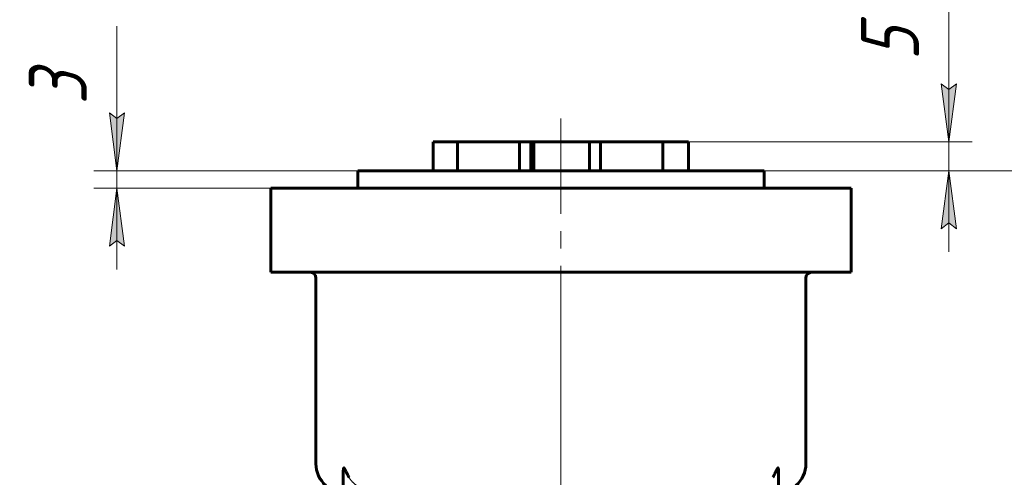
# Model space of a CAD drawing. Header units: millimetres. Extents: x 0 to 595, y 0 to 420.
# Tile 5 of 10: x 124 to 209, y 321 to 360. Entities that reach past the tile are written whole.
import ezdxf

# ---------------------------------------------------------------- set-up
doc = ezdxf.new("R2010")
doc.units = ezdxf.units.MM
for name, pattern in [('K5LT-1', [0]), ('K5LT_AXLED', [32.271069, 27.771069, -1.5, 1.5, -1.5]), ('K5LT_BASIC', [0]), ('K5LT_THIN', [0])]:
    doc.linetypes.add(name, pattern=pattern)
doc.layers.add('Системный слой', color=7, linetype='Continuous')
doc.layers.add('Системный слой (1)', color=251, linetype='Continuous', true_color=0x6c6c6c)
doc.styles.add('KDIMTEXTSTYLE', font='txt', dxfattribs={"width": 0.96, "oblique": 15, "height": 5})
doc.styles.add('KTEXTSTYLE', font='txt', dxfattribs={"width": 0.96, "height": 5})
doc.dimstyles.new('KDIMSTYLE (0.50)', dxfattribs={"dimtxt": 5, "dimasz": 1, "dimexe": 2, "dimexo": 0, "dimgap": 1, "dimtad": 1, "dimlfac": 2, "dimtxsty": 'KDIMTEXTSTYLE', "dimsah": 1, "dimcen": 0, "dimdle": 1, "dimadec": 0, "dimazin": 0, "dimtfac": 0.667, "dimtmove": 0, "dimatfit": 3, "dimfxl": 1, "dimtvp": 1, "dimtolj": 1, "dimtzin": 0, "dimarcsym": 0})

# ---------------------------------------------------------------- blocks, each defined once
blk = doc.blocks.new('U18')
at = {"layer": 'Системный слой (1)', "color": 143, "linetype": 'K5LT_BASIC', "lineweight": 60, "true_color": 0x33acca}
for p, q in [((152.857, 347.465), (170.357, 347.465)), ((170.357, 347.465), (187.857, 347.465))]:
    blk.add_line(p, q, dxfattribs=at)
blk = doc.blocks.new('D2')
at = {"layer": 'Системный слой (1)'}
for points in [[(132.111, 347.465), (132.769, 352.465), (132.111, 351.965), (131.453, 352.465)], [(132.769, 340.965), (132.111, 345.965), (131.453, 340.965), (132.111, 341.465)]]:
    blk.add_hatch(color=7, dxfattribs=at).paths.add_polyline_path(points)
at = {"layer": 'Системный слой (1)', "color": 7, "linetype": 'K5LT_THIN', "lineweight": 18, "true_color": 0xffffff}
for p, q in [((132.111, 347.465), (132.111, 359.907)), ((132.111, 359.9), (132.111, 351.169)), ((132.111, 347.465), (132.111, 354.465)), ((132.111, 351.965), (131.453, 352.465)), ((131.453, 352.465), (132.111, 347.465)), ((132.111, 347.465), (132.769, 352.465)), ((132.769, 352.465), (132.111, 351.965)), ((152.857, 347.465), (130.111, 347.465)), ((132.111, 345.965), (132.111, 347.465)), ((145.357, 345.965), (130.111, 345.965)), ((132.111, 345.965), (131.453, 340.965)), ((132.769, 340.965), (132.111, 345.965)), ((132.111, 345.965), (132.111, 338.965)), ((131.453, 340.965), (132.111, 341.465)), ((132.111, 341.465), (132.769, 340.965))]:
    blk.add_line(p, q, dxfattribs=at)
blk.add_wipeout([(131.111, 353.169), (123.729, 353.169), (123.729, 357.711), (131.111, 357.711)]).dxf.layer = 'Системный слой (1)'
at = {"layer": 'Системный слой (1)', "color": 7, "insert": (124.523, 353.169), "char_height": 5, "attachment_point": 1, "rotation": 90, "style": 'KTEXTSTYLE'}
blk.add_mtext('\\fArial|b0|c204|p34;\\H5.0;\\W1.000;\\Q15;\\fGOST Type AU|b0|i0|c204|p34;\\Q15;\\W0.960;3', dxfattribs=at)
blk = doc.blocks.new('KDIMARROW_01')
at = {"layer": 'Системный слой'}
blk.add_hatch(color=0, dxfattribs=at).paths.add_polyline_path([(-5, -0.658), (0, 0), (-5, 0.658), (-4.5, 0)])
at = {"layer": 'Системный слой', "color": 0, "linetype": 'K5LT_THIN', "lineweight": 18}
for p, q in [((-4.5, 0), (-5, 0.658)), ((-5, 0.658), (0, 0)), ((0, 0), (-5, -0.658)), ((-5, -0.658), (-4.5, 0))]:
    blk.add_line(p, q, dxfattribs=at)
at = {"layer": 'Системный слой (1)', "color": 0, "linetype": 'K5LT_THIN', "lineweight": 18}
blk.add_line((170.357, 197.465), (169.857, 197.465), dxfattribs=at)
blk = doc.blocks.new('D3')
at = {"layer": 'Системный слой (1)'}
for points in [[(203.787, 349.965), (204.445, 354.965), (203.787, 354.465), (203.129, 354.965)], [(204.445, 342.465), (203.787, 347.465), (203.129, 342.465), (203.787, 342.965)]]:
    blk.add_hatch(color=7, dxfattribs=at).paths.add_polyline_path(points)
at = {"layer": 'Системный слой (1)', "color": 7, "linetype": 'K5LT_THIN', "lineweight": 18, "true_color": 0xffffff}
for p, q in [((203.787, 354.965), (203.787, 363.563)), ((203.787, 349.965), (203.787, 356.965)), ((203.787, 354.465), (203.129, 354.965)), ((203.129, 354.965), (203.787, 349.965)), ((203.787, 349.965), (204.445, 354.965)), ((204.445, 354.965), (203.787, 354.465)), ((203.787, 349.965), (203.787, 354.965)), ((176.449, 349.965), (205.787, 349.965)), ((203.787, 347.465), (203.787, 349.965)), ((187.857, 347.465), (205.787, 347.465)), ((203.787, 347.465), (203.129, 342.465)), ((204.445, 342.465), (203.787, 347.465)), ((203.787, 347.465), (203.787, 340.465)), ((203.129, 342.465), (203.787, 342.965)), ((203.787, 342.965), (204.445, 342.465))]:
    blk.add_line(p, q, dxfattribs=at)
blk.add_wipeout([(202.787, 356.965), (195.405, 356.965), (195.405, 361.379), (202.787, 361.379)]).dxf.layer = 'Системный слой (1)'
at = {"layer": 'Системный слой (1)', "color": 7, "insert": (196.2, 356.965), "char_height": 5, "attachment_point": 1, "rotation": 90, "style": 'KTEXTSTYLE'}
blk.add_mtext('\\fArial|b0|c204|p34;\\H5.0;\\W1.000;\\Q15;\\fGOST Type AU|b0|i0|c204|p34;\\Q15;\\W0.960;5', dxfattribs=at)
blk = doc.blocks.new('D4')
at = {"layer": 'Системный слой (1)'}
for points in [[(253.018, 342.465), (252.36, 347.465), (251.702, 342.465), (252.36, 342.965)], [(252.36, 197.465), (253.018, 202.465), (252.36, 201.965), (251.702, 202.465)]]:
    blk.add_hatch(color=7, dxfattribs=at).paths.add_polyline_path(points)
at = {"layer": 'Системный слой (1)', "color": 7, "linetype": 'K5LT_THIN', "lineweight": 18, "true_color": 0xffffff}
for p, q in [((187.857, 347.465), (254.36, 347.465)), ((251.702, 342.465), (252.36, 347.465)), ((252.36, 347.465), (253.018, 342.465)), ((252.36, 347.465), (252.36, 197.465)), ((252.36, 342.965), (251.702, 342.465)), ((253.018, 342.465), (252.36, 342.965)), ((252.36, 197.465), (251.702, 202.465)), ((251.702, 202.465), (252.36, 201.965)), ((252.36, 201.965), (253.018, 202.465)), ((253.018, 202.465), (252.36, 197.465)), ((232.857, 197.465), (254.36, 197.465))]:
    blk.add_line(p, q, dxfattribs=at)
blk.add_wipeout([(251.36, 266.925), (243.978, 266.925), (243.978, 277.562), (251.36, 277.562)]).dxf.layer = 'Системный слой (1)'
at = {"layer": 'Системный слой (1)', "color": 7, "insert": (244.773, 266.925), "char_height": 5, "attachment_point": 1, "rotation": 90, "style": 'KTEXTSTYLE'}
blk.add_mtext('\\fArial|b0|c204|p34;\\H5.0;\\W1.000;\\Q15;\\fGOST Type AU|b0|i0|c204|p34;\\Q15;\\W0.960;300', dxfattribs=at)

msp = doc.modelspace()

# ---------------------------------------------------------------- linework, layer by layer
at = {"layer": 'Системный слой (1)', "color": 30, "linetype": 'K5LT_AXLED', "lineweight": 18, "true_color": 0xff8000}
msp.add_line((170.3574, 279.2205), (170.3574, 351.9648), dxfattribs=at)
at = {"layer": 'Системный слой (1)', "color": 143, "linetype": 'K5LT_BASIC', "lineweight": 60, "true_color": 0x33acca}
for p, q in [((159.3591, 347.4648), (159.3591, 349.9648)), ((159.3591, 349.9648), (161.4582, 349.9648)), ((161.4582, 347.4648), (161.4582, 349.9648)), ((161.4582, 349.9648), (166.7761, 349.9648)), ((166.7761, 347.4648), (166.7761, 349.9648)), ((166.7761, 349.9648), (167.7528, 349.9648)), ((167.7528, 347.4648), (167.7528, 349.9648)), ((167.7528, 349.9648), (168.0184, 349.9648)), ((168.0184, 347.4648), (168.0184, 349.9648)), ((168.0184, 349.9648), (172.8295, 349.9648)), ((172.8295, 347.4648), (172.8295, 349.9648)), ((172.8295, 349.9648), (173.7566, 349.9648)), ((173.7566, 347.4648), (173.7566, 349.9648)), ((173.7566, 349.9648), (179.1424, 349.9648)), ((179.1424, 347.4648), (179.1424, 349.9648)), ((179.1424, 349.9648), (181.3574, 349.9648)), ((181.3574, 347.4648), (181.3574, 349.9648)), ((152.8574, 345.9648), (152.8574, 347.4648)), ((187.8574, 345.9648), (187.8574, 347.4648)), ((145.3574, 345.9648), (152.1074, 345.9648)), ((145.3574, 338.7148), (145.3574, 345.9648)), ((152.1074, 345.9648), (188.6074, 345.9648)), ((188.6074, 345.9648), (195.3574, 345.9648)), ((195.3574, 338.7148), (195.3574, 345.9648)), ((152.1074, 338.7148), (145.3574, 338.7148)), ((152.1074, 338.7148), (188.6074, 338.7148)), ((195.3574, 338.7148), (188.6074, 338.7148)), ((149.2561, 322.2148), (149.2561, 338.2148)), ((191.4587, 322.2148), (191.4587, 338.2148)), ((151.6074, 321.58), (151.6074, 285.3398)), ((189.1074, 285.3398), (189.1074, 321.58))]:
    msp.add_line(p, q, dxfattribs=at)
for centre, radius, start, end in [((148.7561, 338.2148), 0.5, 0, 90), ((191.9587, 338.2148), 0.5, 90, 180), ((151.7561, 322.2148), 2.5, 180, 228.73902), ((188.9587, 322.2148), 2.5, 311.26098, 0)]:
    msp.add_arc(centre, radius, start, end, dxfattribs=at)
for points, knots in [([(152.1074, 321.0439), (152.0762, 321.0954), (152.017, 321.1969), (151.9422, 321.3348), (151.8853, 321.4464), (151.8432, 321.5324), (151.8155, 321.5905), (151.7934, 321.6375), (151.7766, 321.6731), (151.7581, 321.712), (151.742, 321.7449), (151.7282, 321.772), (151.7154, 321.7955), (151.7047, 321.8131), (151.6965, 321.8249), (151.6887, 321.835), (151.6798, 321.8442), (151.6707, 321.8494), (151.6647, 321.8504), (151.6608, 321.8501), (151.6521, 321.8475), (151.6429, 321.8358), (151.635, 321.8172), (151.6296, 321.8005), (151.6249, 321.782), (151.6205, 321.7598), (151.6162, 321.7322), (151.6107, 321.6837), (151.6078, 321.6311), (151.6074, 321.5912), (151.6074, 321.58)], [0, 0, 0, 0, 4.1074871, 8.0187878, 10.7891988, 12.8236105, 14.7576098, 15.3686488, 16.5463692, 17.6021495, 18.528908, 19.2926062, 19.9364781, 20.636207, 20.9898914, 21.1929817, 21.811541, 22.2569002, 22.5211222, 22.6562557, 22.8305492, 23.8606839, 24.415595, 24.854986, 25.5032618, 26.1034785, 26.7990176, 27.8452143, 30.1069109, 31, 31, 31, 31]), ([(189.1074, 321.58), (189.1074, 321.6053), (189.1063, 321.6489), (189.1024, 321.6982), (189.0983, 321.7336), (189.0944, 321.7596), (189.089, 321.7855), (189.0852, 321.8002), (189.0806, 321.8148), (189.0746, 321.8303), (189.0662, 321.8431), (189.0587, 321.8486), (189.0535, 321.8503), (189.0492, 321.8503), (189.0447, 321.8493), (189.0404, 321.8473), (189.0335, 321.8425), (189.025, 321.8339), (189.0156, 321.8213), (189.0081, 321.8098), (189.001, 321.7979), (188.9926, 321.7831), (188.9812, 321.7615), (188.9663, 321.7317), (188.947, 321.6918), (188.923, 321.6409), (188.8899, 321.5706), (188.8398, 321.4667), (188.7662, 321.3218), (188.685, 321.1745), (188.6285, 321.0789), (188.6074, 321.0439)], [0, 0, 0, 0, 2.2208573, 3.5908307, 4.0052556, 5.1742685, 5.8308409, 6.3710789, 6.5951135, 7.3019006, 8.0347082, 8.3872142, 8.6327082, 8.8553183, 9.0210352, 9.2960791, 9.496503, 10.0540582, 10.5497537, 10.9690113, 11.2564364, 11.7250734, 12.3726242, 13.2210102, 14.3308104, 15.7644228, 17.4519367, 20.086181, 24.1752586, 29.1248659, 32, 32, 32, 32])]:
    msp.add_open_spline(points, degree=3, knots=knots, dxfattribs=at)
at = {"layer": 'Системный слой (1)', "color": 7, "linetype": 'K5LT-1'}
msp.add_open_spline([(153.6074, 319.885), (153.6028, 319.8865), (153.5922, 319.8901), (153.5694, 319.8979), (153.527, 319.9129), (153.4413, 319.9449), (153.2749, 320.0144), (153.0482, 320.1301), (152.7967, 320.2932), (152.5667, 320.48), (152.3605, 320.6894), (152.2107, 320.8813), (152.1321, 321.003), (152.1074, 321.0439)], degree=3, knots=[0, 0, 0, 0, 0.0509893, 0.118975, 0.2549464, 0.5268893, 1.0877714, 2.1634966, 3.2171918, 4.2565644, 5.295937, 6.3231541, 6.8290108, 6.8290108, 6.8290108, 6.8290108], dxfattribs=at)

# ---------------------------------------------------------------- block references
at = {"layer": 'Системный слой (1)'}
msp.add_blockref('U18', (0, 0), dxfattribs=at)

# ---------------------------------------------------------------- next in the draw order: dimensions: what is measured, and where the dimension line sits
at = {"layer": 'Системный слой (1)', "color": 7}
for base, p1, p2, picture, middle in [((203.7872, 347.4648), (176.4495, 349.9648), (187.8574, 347.4648), 'D3', (203.7872, 359.2638)), ((132.111, 345.9648), (152.8574, 347.4648), (145.3574, 345.9648), 'D2', (132.111, 353.1693))]:
    dim = msp.add_linear_dim(base=base, p1=p1, p2=p2, angle=90, dimstyle='KDIMSTYLE (0.50)', override={"dimexo": 0, "dimtoh": 1, "dimpost": '\\fGOST Type AU|b0|c204|p34;\\H5.0;\\W0.960;\\Q15;<>', "dimblk1": 'KDIMARROW_01', "dimblk2": 'KDIMARROW_01', "dimse1": 0, "dimse2": 0, "dimclrt": 7, "dimtol": 1, "dimtp": 0, "dimtm": 0, "dimtdec": 5, "dimtmove": 1, "dimtolj": 1}, dxfattribs=at)
    dim.commit()
    dim.dimension.update_dxf_attribs({"geometry": picture, "text_midpoint": middle, "dimtype": 160})

# ---------------------------------------------------------------- next in the draw order: dimensions: what is measured, and where the dimension line sits
dim = msp.add_linear_dim(base=(252.3602, 347.4648), p1=(232.8574, 197.4648), p2=(187.8574, 347.4648), angle=90, dimstyle='KDIMSTYLE (0.50)', override={"dimexo": 0, "dimpost": '\\fGOST Type AU|b0|c204|p34;\\H5.0;\\W0.960;\\Q15;<>', "dimblk1": 'KDIMARROW_01', "dimblk2": 'KDIMARROW_01', "dimse1": 0, "dimse2": 0, "dimclrt": 7, "dimtol": 1, "dimtp": 0, "dimtm": 0, "dimtdec": 5, "dimtolj": 1}, dxfattribs=at)
dim.commit()
dim.dimension.update_dxf_attribs({"geometry": 'D4', "text_midpoint": (252.3602, 272.4648), "dimtype": 160})

doc.saveas('drawing.dxf')
